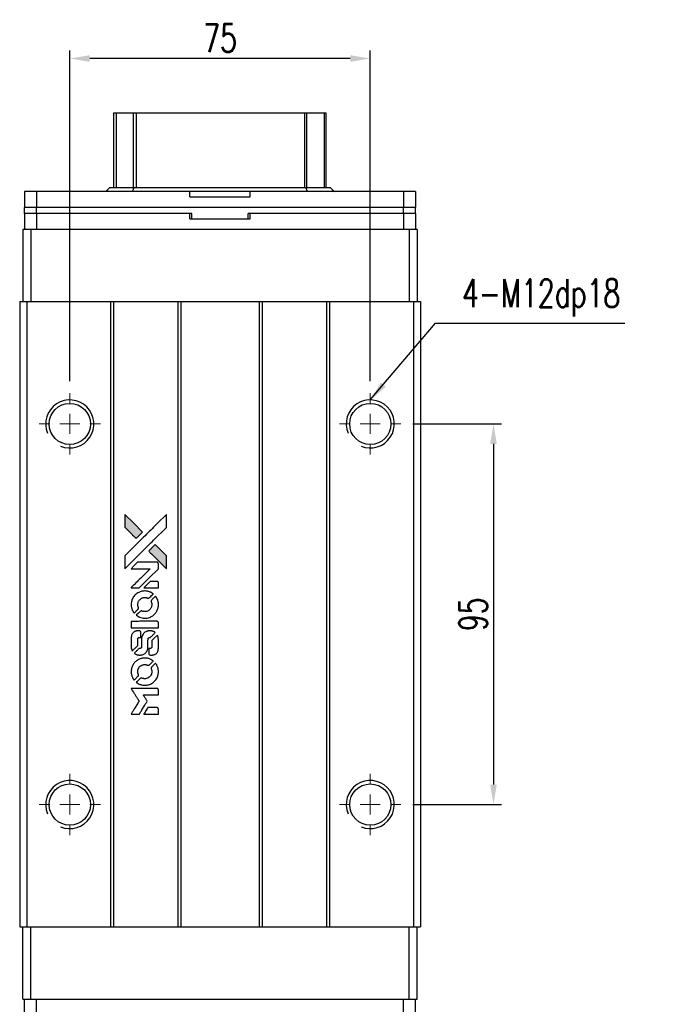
# Model space of a CAD drawing. Header units: millimetres. Extents: x 716 to 1262, y 158 to 653.
# Tile 2 of 3: x 759 to 919, y 408 to 653. Entities that reach past the tile are written whole.
import ezdxf

# ---------------------------------------------------------------- set-up
doc = ezdxf.new("R2010")
doc.units = ezdxf.units.MM
doc.header["$LTSCALE"] = 10
doc.layers.add('DIM', color=4, linetype='Continuous')
doc.styles.add('DIM-7', font='SIMPLEX.shx', dxfattribs={"width": 0.7, "bigfont": 'chineset.shx'})
doc.dimstyles.new('CNS', dxfattribs={"dimtxt": 3.5, "dimasz": 2.5, "dimexe": 1, "dimexo": 1.5, "dimgap": 0.09, "dimtad": 0, "dimdsep": 46, "dimtxsty": 'DIM-7', "dimcen": 0.09, "dimclrd": 1, "dimclre": 1, "dimclrt": 4, "dimadec": 0, "dimazin": 0, "dimtfac": 1, "dimtix": 1, "dimtmove": 2, "dimatfit": 3, "dimfxl": 1, "dimtvp": 0.971429, "dimtolj": 1, "dimarcsym": 0})

# ---------------------------------------------------------------- blocks, each defined once
blk = doc.blocks.new('SW_CENTERMARKSYMBOL_0')
at = {"color": 0, "linetype": 'Continuous', "lineweight": 18}
for p, q in [((0, 5), (0, 7.65)), ((0, 0), (0, 2.5)), ((-5, 0), (-7.65, 0)), ((0, 0), (-2.5, 0)), ((0, 0), (0, -2.5)), ((0, 0), (2.5, 0)), ((5, 0), (7.65, 0)), ((0, -5), (0, -7.65))]:
    blk.add_line(p, q, dxfattribs=at)
blk = doc.blocks.new('SW_CENTERMARKSYMBOL_1')
at = {"color": 0, "linetype": 'Continuous', "lineweight": 18}
for p, q in [((0, 5), (0, 7.65)), ((0, 0), (0, 2.5)), ((-5, 0), (-7.65, 0)), ((0, 0), (-2.5, 0)), ((0, 0), (0, -2.5)), ((0, 0), (2.5, 0)), ((5, 0), (7.65, 0)), ((0, -5), (0, -7.65))]:
    blk.add_line(p, q, dxfattribs=at)
blk = doc.blocks.new('SW_CENTERMARKSYMBOL_2')
at = {"color": 0, "linetype": 'Continuous', "lineweight": 18}
for p, q in [((0, 5), (0, 7.65)), ((0, 0), (0, 2.5)), ((-5, 0), (-7.65, 0)), ((0, 0), (-2.5, 0)), ((0, 0), (0, -2.5)), ((0, 0), (2.5, 0)), ((5, 0), (7.65, 0)), ((0, -5), (0, -7.65))]:
    blk.add_line(p, q, dxfattribs=at)
blk = doc.blocks.new('SW_CENTERMARKSYMBOL_3')
at = {"color": 0, "linetype": 'Continuous', "lineweight": 18}
for p, q in [((0, 5), (0, 7.65)), ((0, 0), (0, 2.5)), ((-5, 0), (-7.65, 0)), ((0, 0), (-2.5, 0)), ((0, 0), (0, -2.5)), ((0, 0), (2.5, 0)), ((5, 0), (7.65, 0)), ((0, -5), (0, -7.65))]:
    blk.add_line(p, q, dxfattribs=at)
blk = doc.blocks.new('*D141')
at = {"layer": 'DEFPOINTS', "color": 0}
for p in [(854.35, 552.36), (854.35, 457.36), (877.44, 457.36)]:
    blk.add_point(p, dxfattribs=at)
at = {"layer": 'DIM', "color": 7, "lineweight": -2}
for p, q in [((857.35, 552.36), (879.44, 552.36)), ((877.44, 547.36), (877.44, 462.36)), ((857.35, 457.36), (879.44, 457.36))]:
    blk.add_line(p, q, dxfattribs=at)
at = {"layer": 'DIM', "color": 7}
for points in [[(876.61, 547.36), (878.27, 547.36), (877.44, 552.36)], [(876.61, 462.36), (878.27, 462.36), (877.44, 457.36)]]:
    blk.add_solid(points, dxfattribs=at)
at = {"layer": 'DIM', "color": 7, "insert": (872.34, 504.86), "char_height": 7, "attachment_point": 5, "rotation": 90, "style": 'DIM-7'}
blk.add_mtext('\\A1;95', dxfattribs=at)
blk = doc.blocks.new('*D142')
at = {"layer": 'DEFPOINTS', "color": 0}
for p in [(771.7, 643.57), (771.7, 560.01), (846.7, 560.01)]:
    blk.add_point(p, dxfattribs=at)
at = {"layer": 'DIM', "color": 7, "lineweight": -2}
for p, q in [((771.7, 563.01), (771.7, 645.57)), ((846.7, 563.01), (846.7, 645.57)), ((841.7, 643.57), (776.7, 643.57))]:
    blk.add_line(p, q, dxfattribs=at)
at = {"layer": 'DIM', "color": 7}
for points in [[(776.7, 644.4), (776.7, 642.74), (771.7, 643.57)], [(841.7, 644.4), (841.7, 642.74), (846.7, 643.57)]]:
    blk.add_solid(points, dxfattribs=at)
at = {"layer": 'DIM', "color": 7, "insert": (809.2, 648.67), "char_height": 7, "attachment_point": 5, "style": 'DIM-7'}
blk.add_mtext('\\A1;75', dxfattribs=at)
blk = doc.blocks.new('LOGO2')
at = {"linetype": 'Continuous'}
h = blk.add_hatch(color=22, dxfattribs=at)
h.dxf.hatch_style = 1
h.paths.add_polyline_path([(-537.58, 1821.94), (-537.58, 1820.34), (-537.58, 1818.73), (-536.19, 1817.34, 0.000288), (-535.65, 1816.81, 0.000479), (-535.2, 1816.36, 0.000013), (-534.79, 1815.95, 0.197177), (-534.78, 1815.95, 0.197497), (-534.78, 1815.95, 0.00004), (-534.54, 1816.19, 0.000834), (-534.28, 1816.44, 0.000506), (-533.98, 1816.75), (-533.18, 1817.55), (-535.38, 1819.75)])
h.paths.add_polyline_path([(-530.05, 1814.41), (-530.85, 1813.61, 0.000476), (-531.15, 1813.3, 0.000789), (-531.41, 1813.04, 0.000035), (-531.64, 1812.81, 0.19758), (-531.65, 1812.8, 0.198396), (-531.64, 1812.8, 0.000019), (-531.33, 1812.48, 0.000582), (-530.98, 1812.13, 0.000351), (-530.56, 1811.71, 0.000108), (-528.79, 1809.95, 0.000692), (-527.89, 1809.06, 0.000077), (-527.27, 1808.44, 0.197527), (-527.25, 1808.43, 0.410181), (-527.24, 1808.44, 0.000493), (-527.23, 1808.77, 0.002424), (-527.23, 1809.23, 0.000529), (-527.23, 1810.01), (-527.23, 1811.59), (-528.64, 1813)])
at = {"color": 22}
for points in [[(-536.19, 1817.34, 0.000288), (-535.65, 1816.81, 0.000479), (-535.2, 1816.36, 0.000013), (-534.79, 1815.95, 0.197177), (-534.78, 1815.95, 0.197497), (-534.78, 1815.95, 0.00004), (-534.54, 1816.19, 0.000836), (-534.28, 1816.44, 0.000505), (-533.98, 1816.75), (-533.18, 1817.55), (-535.38, 1819.75), (-537.58, 1821.94), (-537.58, 1820.34), (-537.58, 1818.73)], [(-535.65, 1810.32, -0.000056), (-534.68, 1811.29, -0.000021), (-533.33, 1812.64, -0.000021), (-531.85, 1814.11, -0.000025), (-530.47, 1815.49), (-527.23, 1818.72), (-527.23, 1820.33), (-527.24, 1821.93), (-529.41, 1819.77, 0.000274), (-530.46, 1818.73, 0.000123), (-531.83, 1817.36, 0.000121), (-533.28, 1815.92, 0.000165), (-534.59, 1814.61), (-537.58, 1811.62), (-537.58, 1810.01), (-537.58, 1808.39)], [(-530.56, 1811.71, 0.000108), (-528.79, 1809.95, 0.000692), (-527.89, 1809.06, 0.000077), (-527.27, 1808.44, 0.197527), (-527.25, 1808.43, 0.410182), (-527.24, 1808.44, 0.000493), (-527.23, 1808.77, 0.002424), (-527.23, 1809.23, 0.000529), (-527.23, 1810.01), (-527.23, 1811.59), (-528.64, 1813), (-530.05, 1814.41), (-530.85, 1813.61, 0.000476), (-531.15, 1813.3, 0.000789), (-531.41, 1813.04, 0.000035), (-531.64, 1812.81, 0.19758), (-531.65, 1812.8, 0.198396), (-531.64, 1812.8, 0.000019), (-531.33, 1812.48, 0.000582), (-530.98, 1812.13, 0.000351)], [(-535.02, 1803.63), (-533.99, 1803.63), (-531.61, 1806.02), (-529.22, 1808.41), (-529.23, 1809.07, 0.0008), (-529.23, 1809.5, 0.010795), (-529.24, 1809.66, 0.030495), (-529.25, 1809.74, 0.080372), (-529.27, 1809.8, 0.03816), (-529.3, 1809.86, 0.041799), (-529.35, 1809.91, 0.042486), (-529.4, 1809.95, 0.042078), (-529.45, 1809.98, 0.099276), (-529.53, 1810, 0.003302), (-529.87, 1810, 0.002586), (-530.45, 1810, 0.000204), (-531.99, 1810), (-534.46, 1810), (-535.25, 1809.2), (-536.04, 1808.41), (-533.67, 1808.4), (-531.29, 1808.39), (-533.64, 1806.06, 0.000253), (-534.54, 1805.16, 0.000412), (-535.31, 1804.39, 0.000041), (-535.99, 1803.71, 0.041338), (-536.02, 1803.68), (-536.05, 1803.63)], [(-531.02, 1803.63), (-529.22, 1803.63), (-529.23, 1804.3), (-529.23, 1804.97), (-529.28, 1805.05, 0.03146), (-529.3, 1805.09, 0.026444), (-529.34, 1805.12, 0.026444), (-529.37, 1805.15, 0.031457), (-529.41, 1805.18), (-529.48, 1805.23), (-530.37, 1805.23), (-531.26, 1805.23), (-532.04, 1804.45, 0.000745), (-532.34, 1804.14, 0.001228), (-532.59, 1803.89, 0.000087), (-532.81, 1803.66, 0.195134), (-532.82, 1803.65, 0.412117), (-532.81, 1803.64, 0.000048), (-532.29, 1803.64, 0.00109), (-531.71, 1803.64, 0.000653)], [(-536, 1799.08, 0.023681), (-535.95, 1798.79, 0.022402), (-535.88, 1798.51, 0.021929), (-535.79, 1798.23, 0.020503), (-535.67, 1797.95, 0.013745), (-535.58, 1797.8, 0.009767), (-535.48, 1797.63, 0.009658), (-535.38, 1797.47, 0.027804), (-535.3, 1797.37), (-535.27, 1797.33), (-534.77, 1797.82, 0.002053), (-534.53, 1798.07, 0.006738), (-534.38, 1798.23, 0.007826), (-534.27, 1798.34, 0.063909), (-534.23, 1798.4, 0.061532), (-534.2, 1798.49, 0.068674), (-534.2, 1798.58, 0.052072), (-534.21, 1798.69, 0.019648), (-534.26, 1798.84, -0.018366), (-534.32, 1799.02, -0.0288), (-534.35, 1799.17, -0.029061), (-534.36, 1799.33, -0.019155), (-534.36, 1799.52, -0.053809), (-534.31, 1799.92, -0.058833), (-534.16, 1800.28, -0.058566), (-533.94, 1800.6, -0.052525), (-533.64, 1800.88, -0.044733), (-533.39, 1801.03, -0.040573), (-533.1, 1801.15, -0.041123), (-532.8, 1801.21, -0.04951), (-532.52, 1801.22, -0.017369), (-532.38, 1801.21, -0.024255), (-532.27, 1801.19, -0.023787), (-532.15, 1801.15, -0.015798), (-532.02, 1801.1, 0.010631), (-531.94, 1801.07, 0.033653), (-531.88, 1801.06, 0.037806), (-531.82, 1801.05, 0.016307), (-531.75, 1801.05, 0.068179), (-531.61, 1801.07, 0.095747), (-531.49, 1801.12, 0.033418), (-531.34, 1801.26, 0.002133), (-530.91, 1801.69, 0.001452), (-530.68, 1801.93, 0.012393), (-530.58, 1802.05, 0.020479), (-530.52, 1802.11, 0.344362), (-530.52, 1802.14, 0.074287), (-530.58, 1802.19, 0.005454), (-530.77, 1802.31, 0.008391), (-530.96, 1802.43, 0.017097), (-531.11, 1802.51, 0.027375), (-531.44, 1802.65, 0.02835), (-531.77, 1802.75, 0.027723), (-532.12, 1802.81, 0.023913), (-532.49, 1802.84, 0.027047), (-532.93, 1802.83, 0.031685), (-533.35, 1802.77, 0.032425), (-533.74, 1802.66, 0.031013), (-534.13, 1802.49, 0.037914), (-534.59, 1802.22, 0.040153), (-534.99, 1801.89, 0.039834), (-535.33, 1801.5, 0.036173), (-535.62, 1801.04, 0.040752), (-535.82, 1800.59, 0.035885), (-535.95, 1800.1, 0.035491), (-536.01, 1799.58, 0.037615)], [(-534.61, 1796.69, 0.018008), (-534.47, 1796.6, 0.009842), (-534.28, 1796.49, 0.009807), (-534.09, 1796.39, 0.015716), (-533.92, 1796.31, 0.048467), (-533.31, 1796.12, 0.045841), (-532.67, 1796.05, 0.046006), (-532.02, 1796.09, 0.049638), (-531.41, 1796.25, 0.064819), (-530.62, 1796.67, 0.06695), (-529.97, 1797.27, 0.066691), (-529.51, 1798.03, 0.063505), (-529.24, 1798.89, 0.03135), (-529.22, 1799.12, 0.010439), (-529.22, 1799.44, 0.010391), (-529.22, 1799.77, 0.032408), (-529.25, 1799.98, 0.015696), (-529.3, 1800.24, 0.018095), (-529.36, 1800.48, 0.018551), (-529.45, 1800.71, 0.018352), (-529.55, 1800.93, 0.015568), (-529.62, 1801.08, 0.009832), (-529.72, 1801.25, 0.009795), (-529.83, 1801.41, 0.023727), (-529.91, 1801.52), (-529.94, 1801.56), (-530.44, 1801.07, 0.001528), (-530.72, 1800.8, 0.010022), (-530.85, 1800.66, 0.019586), (-530.93, 1800.56, 0.061865), (-530.97, 1800.5, 0.055054), (-531.01, 1800.39, 0.061607), (-531.02, 1800.29, 0.048725), (-531, 1800.16, 0.020221), (-530.95, 1800, -0.017722), (-530.9, 1799.83, -0.02685), (-530.87, 1799.67, -0.02759), (-530.86, 1799.52, -0.020233), (-530.86, 1799.35, -0.04793), (-530.91, 1799.02, -0.048386), (-531.02, 1798.71, -0.047866), (-531.18, 1798.43, -0.044964), (-531.41, 1798.17, -0.04333), (-531.67, 1797.95, -0.050921), (-531.96, 1797.8, -0.051473), (-532.26, 1797.71, -0.0459), (-532.6, 1797.68, -0.019014), (-532.76, 1797.69, -0.024114), (-532.9, 1797.71, -0.025081), (-533.04, 1797.74, -0.023892), (-533.18, 1797.78, 0.008624), (-533.29, 1797.82, 0.026486), (-533.37, 1797.85, 0.035074), (-533.43, 1797.86, 0.02756), (-533.5, 1797.86, 0.087163), (-533.62, 1797.84, 0.073291), (-533.72, 1797.77, 0.028074), (-533.88, 1797.64, 0.002594), (-534.23, 1797.29), (-534.74, 1796.78)], [(-532.62, 1793.66), (-529.23, 1793.67), (-529.23, 1794.33), (-529.23, 1795), (-529.27, 1795.08, 0.071429), (-529.32, 1795.14, 0.054799), (-529.39, 1795.2, 0.053585), (-529.47, 1795.24, 0.060698), (-529.55, 1795.26, 0.033975), (-529.69, 1795.27), (-531.41, 1795.27, 0.000726), (-533.1, 1795.27, 0.001084), (-534.58, 1795.26), (-536.02, 1795.25), (-536.02, 1794.46), (-536.02, 1793.66)], [(-536, 1788.7, 0.018538), (-535.99, 1788.59, 0.010695), (-535.97, 1788.47, 0.01068), (-535.94, 1788.35, 0.017678), (-535.91, 1788.25, 0.013849), (-535.87, 1788.14, 0.011814), (-535.82, 1788.02, 0.004513), (-535.77, 1787.91, 0.290035), (-535.75, 1787.9, 0.196418), (-535.74, 1787.9, 0.000124), (-535.54, 1788.1, 0.001477), (-535.32, 1788.31, 0.000898), (-535.06, 1788.57), (-534.39, 1789.25), (-534.38, 1790.1, -0.001471), (-534.38, 1790.74, -0.028714), (-534.36, 1790.94, -0.097073), (-534.33, 1791.05, -0.084199), (-534.25, 1791.14, -0.042698), (-534.19, 1791.18, -0.053912), (-534.13, 1791.21, -0.051004), (-534.05, 1791.23, -0.032967), (-533.97, 1791.24, 0.00807), (-533.93, 1791.24, 0.003023), (-533.87, 1791.24, 0.002994), (-533.8, 1791.24, 0.003629), (-533.74, 1791.25), (-533.59, 1791.26), (-533.59, 1791.91, 0.001618), (-533.59, 1792.22, 0.005206), (-533.6, 1792.42, 0.00535), (-533.6, 1792.57, 0.060675), (-533.61, 1792.62, 0.048484), (-533.63, 1792.65, 0.02389), (-533.65, 1792.69, 0.022812), (-533.67, 1792.73, 0.02462), (-533.7, 1792.76, 0.061781), (-533.79, 1792.83, 0.080179), (-533.87, 1792.86, 0.048561), (-534, 1792.88, 0.010021), (-534.23, 1792.88, 0.016602), (-534.53, 1792.87, 0.031409), (-534.77, 1792.84, 0.036474), (-534.98, 1792.79, 0.03439), (-535.18, 1792.7, 0.065928), (-535.51, 1792.47, 0.069066), (-535.75, 1792.18, 0.065697), (-535.92, 1791.81, 0.051559), (-536, 1791.38, 0.020904), (-536.01, 1791.16, 0.000451), (-536.01, 1790.04, 0.000419), (-536.01, 1788.91, 0.022759)], [(-535.13, 1787.21, 0.023289), (-534.96, 1787.11, 0.026845), (-534.8, 1787.02, 0.026047), (-534.63, 1786.96, 0.019751), (-534.43, 1786.9, 0.013249), (-534.31, 1786.88, 0.025169), (-534.22, 1786.87, 0.016532), (-534.11, 1786.86, 0.002937), (-533.89, 1786.86, 0.003317), (-533.7, 1786.86, 0.011808), (-533.58, 1786.87, 0.01777), (-533.49, 1786.87, 0.021476), (-533.4, 1786.89, 0.04325), (-533.04, 1787, 0.045753), (-532.71, 1787.17, 0.04649), (-532.43, 1787.4, 0.047672), (-532.19, 1787.67, 0.025315), (-532.11, 1787.79, 0.015208), (-532.04, 1787.93, 0.01512), (-531.97, 1788.09, 0.022488), (-531.92, 1788.22, 0.027857), (-531.86, 1788.44, 0.034138), (-531.83, 1788.64, 0.014286), (-531.82, 1788.96, 0.00124), (-531.82, 1789.75, -0.00103), (-531.82, 1790.24, -0.002552), (-531.82, 1790.6, -0.001594), (-531.81, 1790.87, -0.047676), (-531.8, 1790.94, -0.085307), (-531.76, 1791.05, -0.097789), (-531.67, 1791.14, -0.085947), (-531.55, 1791.2, -0.051339), (-531.4, 1791.23, 0.014634), (-531.34, 1791.24, 0.015028), (-531.29, 1791.25, 0.014927), (-531.24, 1791.26, 0.059415), (-531.22, 1791.27, 0.070595), (-531.16, 1791.31, 0.00028), (-530.59, 1791.87, 0.000111), (-530.01, 1792.45, 0.200239), (-530, 1792.47, 0.268906), (-530.01, 1792.49, 0.001866), (-530.15, 1792.57, 0.007532), (-530.28, 1792.64, 0.017818), (-530.39, 1792.69, 0.013256), (-530.5, 1792.74, 0.011636), (-530.62, 1792.78, 0.011528), (-530.75, 1792.82, 0.012303), (-530.87, 1792.85, 0.0423), (-531.06, 1792.87, 0.013657), (-531.35, 1792.88, 0.013857), (-531.64, 1792.87, 0.037428), (-531.85, 1792.84, 0.014927), (-531.98, 1792.81, 0.0122), (-532.13, 1792.76, 0.012518), (-532.26, 1792.71, 0.023062), (-532.37, 1792.67, 0.065961), (-532.75, 1792.41, 0.06055), (-533.06, 1792.05, 0.059676), (-533.29, 1791.62, 0.060497), (-533.4, 1791.16, 0.025683), (-533.41, 1791.06, 0.001528), (-533.41, 1790.76, 0.002124), (-533.42, 1790.38, 0.001173), (-533.42, 1789.91, -0.000809), (-533.42, 1789.1, -0.017164), (-533.43, 1788.85, -0.063931), (-533.46, 1788.73, -0.108429), (-533.51, 1788.64, -0.052941), (-533.57, 1788.58, -0.063675), (-533.64, 1788.55, -0.050562), (-533.73, 1788.53, -0.020337), (-533.85, 1788.51, 0.009897), (-533.92, 1788.51, 0.016482), (-533.98, 1788.5, 0.019019), (-534.03, 1788.49, 0.06043), (-534.06, 1788.48, 0.076267), (-534.13, 1788.43, 0.00054), (-534.66, 1787.89, 0.000307), (-535.2, 1787.35, 0.142594), (-535.22, 1787.3, 0.232419), (-535.22, 1787.29, 0.022995), (-535.2, 1787.27, 0.024627), (-535.17, 1787.24, 0.015407)], [(-531.62, 1787.12, 0.065483), (-531.58, 1787.04, 0.053271), (-531.52, 1786.97, 0.052018), (-531.44, 1786.91, 0.0556), (-531.36, 1786.87, 0.036839), (-531.3, 1786.86, 0.026922), (-531.24, 1786.85, 0.016905), (-531.15, 1786.85, 0.004317), (-531.01, 1786.85, 0.016369), (-530.72, 1786.86, 0.029936), (-530.48, 1786.89, 0.03418), (-530.27, 1786.94, 0.031327), (-530.07, 1787.03, 0.046935), (-529.82, 1787.18, 0.054053), (-529.61, 1787.37, 0.053701), (-529.45, 1787.6, 0.045364), (-529.33, 1787.88, 0.032479), (-529.27, 1788.12, 0.03386), (-529.24, 1788.36, 0.013578), (-529.23, 1788.75, 0.001155), (-529.23, 1789.74, 0.000413), (-529.23, 1790.59, 0.005008), (-529.24, 1790.92, 0.013199), (-529.25, 1791.11, 0.033956), (-529.27, 1791.24, 0.013909), (-529.3, 1791.38, 0.010864), (-529.35, 1791.52, 0.010938), (-529.39, 1791.66, 0.028702), (-529.43, 1791.75), (-529.47, 1791.82), (-530.16, 1791.14), (-530.86, 1790.45), (-530.86, 1789.65, -0.001504), (-530.86, 1789.31, -0.00328), (-530.86, 1789.05, -0.001901), (-530.86, 1788.84, -0.061333), (-530.87, 1788.8, -0.063621), (-530.9, 1788.73, -0.048633), (-530.95, 1788.66, -0.046769), (-531.01, 1788.6, -0.047961), (-531.08, 1788.55, -0.02678), (-531.14, 1788.53, -0.050957), (-531.19, 1788.51, -0.029398), (-531.26, 1788.51, -0.00401), (-531.41, 1788.5), (-531.65, 1788.49), (-531.65, 1787.85, 0.001061), (-531.64, 1787.47, 0.009147), (-531.64, 1787.3, 0.020721), (-531.63, 1787.19, 0.051619)], [(-536, 1782.35, 0.024131), (-535.95, 1782.06, 0.022344), (-535.88, 1781.76, 0.021883), (-535.78, 1781.47, 0.020884), (-535.65, 1781.19, 0.010669), (-535.57, 1781.02, 0.010389), (-535.47, 1780.86, 0.010913), (-535.38, 1780.72, 0.022227), (-535.3, 1780.61), (-535.27, 1780.57), (-534.77, 1781.09, 0.002452), (-534.57, 1781.29, 0.003628), (-534.4, 1781.47, 0.001662), (-534.26, 1781.62, 0.070159), (-534.23, 1781.66, 0.047671), (-534.22, 1781.69, 0.018624), (-534.21, 1781.73, 0.017921), (-534.2, 1781.78, 0.018804), (-534.2, 1781.83, 0.018255), (-534.2, 1781.89, 0.041312), (-534.2, 1781.94, 0.037164), (-534.22, 1781.99, 0.012342), (-534.24, 1782.06, -0.015101), (-534.31, 1782.23, -0.035998), (-534.34, 1782.36, -0.033244), (-534.36, 1782.5, -0.011249), (-534.36, 1782.71, -0.004059), (-534.36, 1782.88, -0.019693), (-534.35, 1782.98, -0.027943), (-534.34, 1783.05, -0.014411), (-534.32, 1783.15, -0.033089), (-534.24, 1783.38, -0.033887), (-534.13, 1783.6, -0.034021), (-534, 1783.8, -0.033942), (-533.83, 1783.97, -0.02816), (-533.65, 1784.13, -0.035032), (-533.46, 1784.26, -0.035269), (-533.26, 1784.36, -0.029196), (-533.03, 1784.43, -0.037862), (-532.76, 1784.48, -0.043657), (-532.51, 1784.48, -0.043064), (-532.25, 1784.44, -0.035184), (-531.99, 1784.36, 0.033699), (-531.87, 1784.32, 0.052815), (-531.76, 1784.3, 0.059167), (-531.65, 1784.31, 0.058972), (-531.56, 1784.34, 0.059208), (-531.48, 1784.39, 0.021125), (-531.38, 1784.47, 0.008691), (-531.22, 1784.63, 0.000851), (-530.85, 1785.01, 0.001873), (-530.66, 1785.21, 0.013884), (-530.57, 1785.3, 0.022355), (-530.52, 1785.36, 0.341453), (-530.52, 1785.39, 0.073011), (-530.58, 1785.44, 0.004587), (-530.76, 1785.55, 0.00748), (-530.94, 1785.67, 0.016837), (-531.09, 1785.75, 0.028606), (-531.44, 1785.9, 0.031352), (-531.8, 1786.01, 0.031004), (-532.17, 1786.08, 0.0268), (-532.57, 1786.1, 0.026698), (-532.99, 1786.08, 0.03002), (-533.39, 1786.01, 0.030357), (-533.78, 1785.89, 0.028554), (-534.16, 1785.73, 0.062944), (-534.85, 1785.27, 0.062206), (-535.42, 1784.64, 0.062448), (-535.81, 1783.9, 0.064355), (-536, 1783.09, 0.017377), (-536.01, 1782.92, 0.008369), (-536.01, 1782.72, 0.008367), (-536.01, 1782.51, 0.01757)], [(-534.62, 1779.95, 0.064158), (-533.83, 1779.53, 0.06356), (-532.96, 1779.33, 0.064004), (-532.07, 1779.34, 0.066747), (-531.23, 1779.59, 0.04321), (-530.7, 1779.87, 0.044737), (-530.24, 1780.25, 0.044901), (-529.85, 1780.69, 0.044184), (-529.55, 1781.2, 0.026293), (-529.39, 1781.59, 0.033344), (-529.28, 1781.97, 0.033227), (-529.22, 1782.35, 0.025815), (-529.21, 1782.77, 0.023119), (-529.24, 1783.18, 0.031044), (-529.31, 1783.54, 0.031337), (-529.42, 1783.89, 0.024258), (-529.58, 1784.26, 0.015622), (-529.65, 1784.38, 0.008495), (-529.74, 1784.54, 0.008415), (-529.83, 1784.68, 0.020814), (-529.91, 1784.78), (-529.95, 1784.83), (-530.44, 1784.34, 0.002843), (-530.81, 1783.98, 0.033917), (-530.94, 1783.83, 0.087906), (-530.99, 1783.71, 0.073302), (-531.01, 1783.58, 0.022047), (-531.01, 1783.51, 0.026465), (-531, 1783.45, 0.022233), (-530.99, 1783.39, 0.009985), (-530.96, 1783.3, -0.039011), (-530.88, 1782.99, -0.044398), (-530.86, 1782.68, -0.045096), (-530.89, 1782.37, -0.04265), (-530.97, 1782.07, -0.071154), (-531.2, 1781.65, -0.068827), (-531.55, 1781.3, -0.068713), (-531.98, 1781.06, -0.070507), (-532.45, 1780.95, -0.028605), (-532.65, 1780.94, -0.031418), (-532.85, 1780.96, -0.031044), (-533.04, 1781, -0.02668), (-533.24, 1781.06, 0.038913), (-533.35, 1781.1, 0.043732), (-533.47, 1781.11, 0.047754), (-533.58, 1781.11, 0.075756), (-533.66, 1781.08, 0.07294), (-533.71, 1781.05, 0.003456), (-533.84, 1780.93, 0.005023), (-534.02, 1780.76, 0.002422), (-534.23, 1780.55, 0.000819), (-534.42, 1780.36, 0.001349), (-534.59, 1780.2, 0.0001), (-534.73, 1780.05, 0.205335), (-534.73, 1780.04, 0.219821), (-534.73, 1780.04, 0.002494), (-534.7, 1780.01, 0.007089), (-534.66, 1779.99, 0.004494)], [(-535, 1772.13), (-533.98, 1772.13), (-533.81, 1772.41, -0.000297), (-533.7, 1772.58, -0.000037), (-533.47, 1772.96, -0.000043), (-533.2, 1773.4, -0.000036), (-532.91, 1773.88, 0.000044), (-532.62, 1774.34, 0.000063), (-532.37, 1774.76, 0.000035), (-532.15, 1775.11, 0.0009), (-532.1, 1775.2), (-532.01, 1775.34), (-532.12, 1775.52, 0.001175), (-532.19, 1775.62, 0.000208), (-532.31, 1775.82, 0.000225), (-532.45, 1776.04, 0.000203), (-532.6, 1776.28, -0.000711), (-532.74, 1776.5, -0.001119), (-532.86, 1776.7, -0.000263), (-532.96, 1776.86, -0.04589), (-532.97, 1776.88, -0.519312), (-532.96, 1776.9, -0.001914), (-532.68, 1776.91, -0.003124), (-532.23, 1776.91, -0.000285), (-531.1, 1776.91), (-529.22, 1776.91), (-529.22, 1777.56, 0.001727), (-529.23, 1778.03, 0.025279), (-529.23, 1778.2, 0.073886), (-529.26, 1778.3, 0.07426), (-529.31, 1778.38, 0.03264), (-529.33, 1778.4, 0.01784), (-529.36, 1778.43, 0.017712), (-529.39, 1778.45, 0.026854), (-529.42, 1778.47), (-529.49, 1778.5), (-532.76, 1778.5), (-536.04, 1778.51), (-536.01, 1778.47, -0.004595), (-536, 1778.45, -0.00016), (-535.93, 1778.35, -0.000298), (-535.86, 1778.23, -0.000208), (-535.78, 1778.1, 0.000986), (-535.54, 1777.71, 0.00025), (-535.14, 1777.07, 0.000268), (-534.72, 1776.4, 0.000436), (-534.36, 1775.83, -0.002932), (-534.24, 1775.64, -0.004718), (-534.14, 1775.48, -0.001113), (-534.06, 1775.33, -0.227179), (-534.06, 1775.32, -0.045982), (-534.07, 1775.3, -0.000145), (-534.18, 1775.11, -0.000825), (-534.32, 1774.89, -0.000517), (-534.47, 1774.64, 0.000056), (-535.01, 1773.78, 0.000289), (-535.31, 1773.3, 0.000481), (-535.53, 1772.94, 0.000418), (-535.76, 1772.57), (-536.03, 1772.13)], [(-531.03, 1772.13), (-529.22, 1772.13), (-529.22, 1772.78, 0.000842), (-529.22, 1773.2, 0.010591), (-529.23, 1773.36, 0.028995), (-529.24, 1773.45, 0.069543), (-529.26, 1773.51, 0.051063), (-529.29, 1773.57, 0.039932), (-529.34, 1773.63, 0.039414), (-529.4, 1773.67, 0.045845), (-529.46, 1773.71, 0.094811), (-529.52, 1773.72, 0.007124), (-529.7, 1773.73, 0.004713), (-530, 1773.73, 0.000534), (-530.69, 1773.73), (-531.86, 1773.73), (-531.96, 1773.57, 0.000828), (-532.26, 1773.09, 0.000879), (-532.55, 1772.61, 0.000048), (-532.83, 1772.15, 0.137596), (-532.83, 1772.13, 0.413028), (-532.83, 1772.13, 0.000016), (-532.3, 1772.13, 0.000623), (-531.72, 1772.13, 0.000374)]]:
    blk.add_lwpolyline(points, format="xyb", close=True, dxfattribs=at)

msp = doc.modelspace()

# ---------------------------------------------------------------- linework, layer by layer
at = {"color": 7, "linetype": 'Continuous', "lineweight": 25}
for p, q in [((782.702, 611.409), (782.702, 630.04)), ((782.702, 630.04), (783.345, 630.04)), ((783.345, 630.04), (787.569, 630.04)), ((783.345, 611.409), (783.345, 630.04)), ((787.569, 630.04), (788.317, 630.04)), ((787.569, 611.409), (787.569, 630.04)), ((788.317, 630.04), (830.324, 630.04)), ((788.317, 611.409), (788.317, 630.04)), ((830.324, 630.04), (830.823, 630.04)), ((830.324, 611.409), (830.324, 630.04)), ((830.823, 630.04), (835.254, 630.04)), ((830.823, 611.409), (830.823, 630.04)), ((835.254, 630.04), (835.702, 630.04)), ((835.254, 611.409), (835.254, 630.04)), ((835.702, 611.409), (835.702, 630.04)), ((760.403, 610.409), (760.403, 606.409)), ((763.403, 610.409), (760.403, 610.409)), ((763.403, 610.409), (763.403, 606.409)), ((801.703, 610.409), (763.403, 610.409)), ((780.676, 610.409), (780.769, 610.475)), ((780.703, 610.409), (781.703, 611.409)), ((781.703, 611.409), (787.789, 611.409)), ((787.374, 610.409), (787.789, 611.409)), ((787.789, 611.409), (830.617, 611.409)), ((801.703, 609.059), (801.703, 610.409)), ((816.703, 610.409), (801.703, 610.409)), ((816.703, 609.059), (816.703, 610.409)), ((855.003, 610.409), (816.703, 610.409)), ((831.031, 610.409), (830.617, 611.409)), ((830.617, 611.409), (836.703, 611.409)), ((837.703, 610.409), (836.703, 611.409)), ((837.638, 610.475), (837.731, 610.409)), ((855.003, 610.409), (855.003, 606.409)), ((858.003, 610.409), (855.003, 610.409)), ((858.003, 610.409), (858.003, 606.409)), ((801.703, 609.059), (816.703, 609.059)), ((763.403, 606.409), (760.403, 606.409)), ((760.403, 604.909), (760.403, 606.409)), ((763.403, 606.409), (760.403, 606.409)), ((760.403, 604.909), (760.403, 600.909)), ((763.403, 604.909), (760.403, 604.909)), ((763.403, 604.909), (760.403, 604.909)), ((855.003, 606.409), (763.403, 606.409)), ((763.403, 604.909), (763.403, 606.409)), ((855.003, 606.409), (763.403, 606.409)), ((763.403, 604.909), (763.403, 600.909)), ((801.703, 604.909), (763.403, 604.909)), ((802.203, 604.909), (763.403, 604.909)), ((801.703, 603.559), (801.703, 604.909)), ((802.203, 603.509), (802.203, 604.909)), ((802.203, 603.559), (802.203, 604.909)), ((855.003, 604.909), (816.203, 604.909)), ((816.203, 603.509), (816.203, 604.909)), ((816.203, 603.559), (816.203, 604.909)), ((816.703, 603.559), (816.703, 604.909)), ((855.003, 604.909), (816.703, 604.909)), ((858.003, 606.409), (855.003, 606.409)), ((855.003, 604.909), (855.003, 606.409)), ((858.003, 606.409), (855.003, 606.409)), ((855.003, 604.909), (855.003, 600.909)), ((858.003, 604.909), (855.003, 604.909)), ((858.003, 604.909), (855.003, 604.909)), ((858.003, 604.909), (858.003, 606.409)), ((858.003, 604.909), (858.003, 600.909)), ((801.703, 603.559), (816.703, 603.559)), ((816.203, 603.509), (802.203, 603.509)), ((760.003, 600.909), (760.003, 582.909)), ((762.003, 600.909), (760.003, 600.909)), ((762.003, 600.909), (762.003, 582.909)), ((856.404, 600.909), (762.003, 600.909)), ((856.404, 600.909), (856.404, 582.909)), ((858.403, 600.909), (856.404, 600.909)), ((858.403, 600.909), (858.403, 582.909)), ((759.202, 582.909), (759.202, 426.809)), ((759.202, 582.909), (760.952, 582.909)), ((760.952, 582.909), (760.952, 426.809)), ((760.952, 582.909), (781.854, 582.909)), ((781.854, 582.909), (781.854, 426.809)), ((781.854, 582.909), (782.604, 582.909)), ((782.604, 582.909), (782.604, 426.809)), ((782.604, 582.909), (798.704, 582.909)), ((798.704, 582.909), (798.704, 426.809)), ((798.704, 582.909), (799.454, 582.909)), ((799.454, 582.909), (799.454, 426.809)), ((799.454, 582.909), (818.953, 582.909)), ((818.953, 582.909), (818.953, 426.809)), ((818.953, 582.909), (819.703, 582.909)), ((819.703, 582.909), (819.703, 426.809)), ((819.703, 582.909), (835.8, 582.909)), ((835.8, 582.909), (835.8, 426.809)), ((835.8, 582.909), (836.55, 582.909)), ((836.55, 582.909), (836.55, 426.809)), ((836.55, 582.909), (857.452, 582.909)), ((857.452, 582.909), (857.452, 426.809)), ((857.452, 582.909), (859.202, 582.909)), ((859.202, 582.909), (859.202, 426.809)), ((759.202, 426.809), (760.952, 426.809)), ((760.003, 408.809), (760.003, 426.809)), ((760.952, 426.809), (781.854, 426.809)), ((762.003, 408.809), (762.003, 426.809)), ((781.854, 426.809), (782.604, 426.809)), ((782.604, 426.809), (798.704, 426.809)), ((798.704, 426.809), (799.454, 426.809)), ((799.454, 426.809), (818.953, 426.809)), ((818.953, 426.809), (819.703, 426.809)), ((819.703, 426.809), (835.8, 426.809)), ((835.8, 426.809), (836.55, 426.809)), ((836.55, 426.809), (857.452, 426.809)), ((856.404, 408.809), (856.404, 426.809)), ((857.452, 426.809), (859.202, 426.809)), ((858.403, 408.809), (858.403, 426.809)), ((760.003, 408.809), (762.003, 408.809)), ((760.403, 404.809), (760.403, 408.809)), ((762.003, 408.809), (856.404, 408.809)), ((763.403, 404.809), (763.403, 408.809)), ((855.003, 404.809), (855.003, 408.809)), ((856.404, 408.809), (858.403, 408.809)), ((858.003, 404.809), (858.003, 408.809))]:
    msp.add_line(p, q, dxfattribs=at)
for centre in [(771.703, 552.359), (846.703, 552.359), (771.703, 457.359), (846.703, 457.359)]:
    msp.add_circle(centre, 5.15, dxfattribs=at)
for centre in [(771.703, 552.359), (846.703, 552.359), (771.703, 457.359), (846.703, 457.359)]:
    msp.add_arc(centre, 6, 247.5, 202.5)

# ---------------------------------------------------------------- block references
at = {"color": 7, "linetype": 'Continuous', "lineweight": 0}
for name, p in [('SW_CENTERMARKSYMBOL_0', (771.703, 552.359)), ('SW_CENTERMARKSYMBOL_2', (846.703, 552.359)), ('SW_CENTERMARKSYMBOL_1', (771.703, 457.359)), ('SW_CENTERMARKSYMBOL_3', (846.703, 457.359))]:
    msp.add_blockref(name, p, dxfattribs=at)
at = {"layer": 'DIM'}
msp.add_blockref('LOGO2', (1323.041, -1292.168), dxfattribs=at)

# ---------------------------------------------------------------- texts
at = {"layer": 'DIM', "color": 0, "insert": (869.603, 579.155), "char_height": 7, "attachment_point": 7, "style": 'DIM-7'}
msp.add_mtext('\\A1;4-M12dp18', dxfattribs=at)

# ---------------------------------------------------------------- dimensions: what is measured, and where the dimension line sits
at = {"layer": 'DIM', "color": 0}
dim = msp.add_linear_dim(base=(771.703, 643.571), p1=(846.703, 560.009), p2=(771.703, 560.009), dimstyle='CNS', override={"dimscale": 2, "dimgap": 0.8, "dimtad": 1, "dimclrd": 7, "dimclre": 7, "dimclrt": 7, "dimadec": 2, "dimazin": 2, "dimtmove": 1}, dxfattribs=at)
dim.commit()
dim.dimension.update_dxf_attribs({"geometry": '*D142', "text_midpoint": (809.203, 648.671)})
dim = msp.add_linear_dim(base=(877.441, 457.359), p1=(854.353, 552.359), p2=(854.353, 457.359), angle=90, dimstyle='CNS', override={"dimscale": 2, "dimgap": 0.8, "dimtad": 1, "dimclrd": 7, "dimclre": 7, "dimclrt": 7, "dimadec": 2, "dimazin": 2, "dimtmove": 1}, dxfattribs=at)
dim.commit()
dim.dimension.update_dxf_attribs({"geometry": '*D141', "text_midpoint": (872.341, 504.859)})

# ---------------------------------------------------------------- leaders
at = {"layer": 'DIM', "color": 0, "annotation_type": 0, "has_hookline": 1, "hookline_direction": 0, "text_width": 40.6}
msp.add_leader([(846.703, 558.359), (863.003, 577.555), (868.003, 577.555)], dimstyle='CNS', override={"dimscale": 2, "dimgap": 0.8, "dimtad": 1, "dimclrd": 7, "dimclre": 4, "dimadec": 2, "dimazin": 2, "dimtmove": 1}, dxfattribs=at)

doc.saveas('drawing.dxf')
